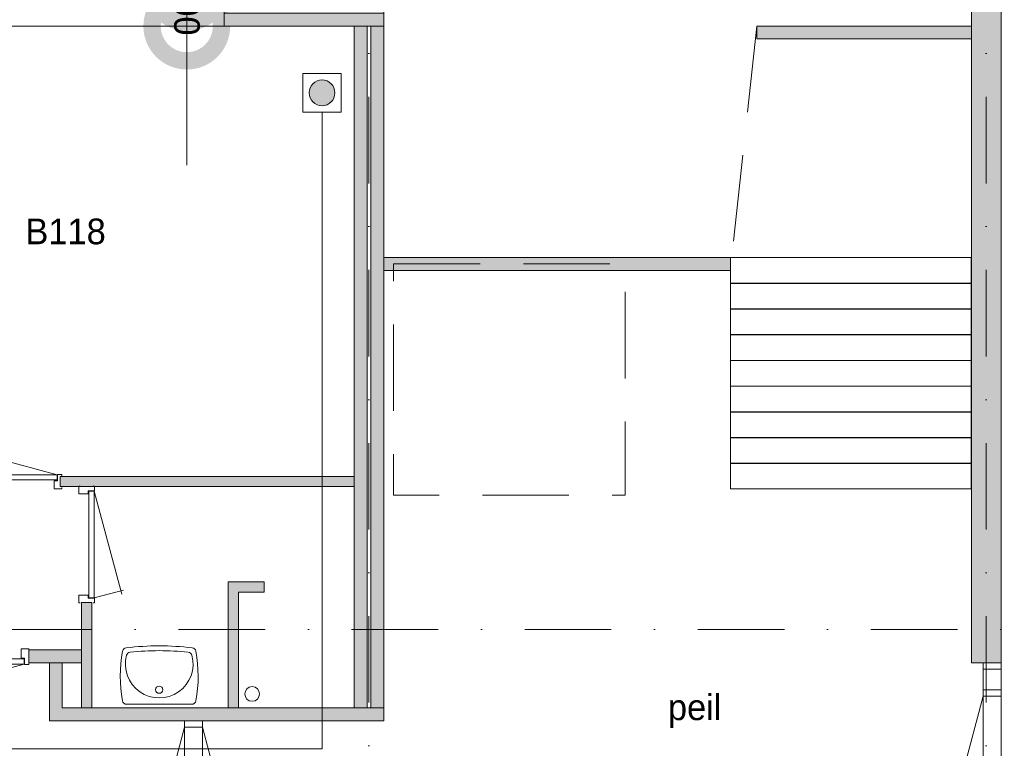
# Model space of a CAD drawing. Header units: millimetres. Extents: x 0 to 84100, y 0 to 59400.
# Tile 15 of 36: x 39594 to 47249, y 15628 to 21292. Entities that reach past the tile are written whole.
import ezdxf
from ezdxf.enums import TextEntityAlignment as Align
from ezdxf.xclip import XClip

# ---------------------------------------------------------------- set-up
doc = ezdxf.new("R2010")
doc.units = ezdxf.units.MM
doc.header["$PDMODE"] = 3
doc.header["$PDSIZE"] = 1
doc.linetypes.add('DGN3', pattern=[1009.2, 672.8, -336.4])
doc.linetypes.add('DGN4', pattern=[1345.6, 672.8, -336.4, 0, -336.4])
for name, color, linetype in [('16', 7, 'Continuous'), ('17', 7, 'Continuous'), ('24', 7, 'Continuous'), ('29', 7, 'Continuous'), ('30', 7, 'Continuous'), ('31', 7, 'Continuous'), ('32', 7, 'Continuous'), ('33', 7, 'Continuous'), ('40', 7, 'Continuous'), ('48', 7, 'Continuous'), ('56', 7, 'Continuous'), ('58', 7, 'Continuous'), ('62', 7, 'Continuous')]:
    doc.layers.add(name, color=color, linetype=linetype)
doc.styles.add('dgn003', font='dgn003.shx')
doc.styles.get("Standard").update_dxf_attribs({"font": 'arial.ttf'})
doc.dimstyles.get("Standard").update_dxf_attribs({"dimtxt": 0.18, "dimasz": 0.18, "dimexe": 0.18, "dimexo": 0.0625, "dimgap": 0.09, "dimtad": 0, "dimtih": 1, "dimtoh": 1, "dimdec": 4, "dimzin": 0, "dimdsep": 46, "dimtxsty": 'Standard', "dimcen": 0.09, "dimadec": 0, "dimazin": 0, "dimtfac": 1, "dimtdec": 4, "dimtofl": 0, "dimtmove": 0, "dimatfit": 3, "dimfxl": 1, "dimtolj": 1, "dimtzin": 0, "dimarcsym": 0})

# ---------------------------------------------------------------- blocks, each defined once
blk = doc.blocks.new('EAD013')
at = {"layer": '29'}
h = blk.add_hatch(color=3, dxfattribs=at)
edge = h.paths.add_edge_path()
edge.add_arc((0, 0), 100, 0, 360)
at = {"layer": '29', "color": 3, "linetype": 'Continuous', "lineweight": 0}
blk.add_circle((0, 0), 100, dxfattribs=at)
blk = doc.blocks.new('AnonymousCell27')
at = {"layer": '29', "color": 1, "linetype": 'Continuous', "lineweight": 0, "flags": 128}
blk.add_lwpolyline([(240, 184), (240, -116), (-60, -116), (-60, 184), (240, 184)], dxfattribs=at)
at = {"color": 1, "linetype": 'Continuous', "lineweight": 0}
blk.add_blockref('EAD013', (90, 34), dxfattribs=at)
blk = doc.blocks.new('830R1024')
at = {"layer": '33', "color": 1, "linetype": 'Continuous', "lineweight": 0}
for p, q in [((108, 868), (322.82, 66.28)), ((108, 38), (336.87, 99.32))]:
    blk.add_line(p, q, dxfattribs=at)
at = {"layer": '33', "color": 92, "linetype": 'Continuous', "lineweight": 13, "true_color": 0x00e100, "flags": 128}
for points in [[(100, 906), (111, 906), (111, 871), (61, 871), (61, 846), (-11, 846), (-11, 906), (0, 906)], [(100, 0), (111, 0), (111, 35), (61, 35), (61, 60), (-11, 60), (-11, 0), (0, 0)]]:
    blk.add_lwpolyline(points, dxfattribs=at)
at = {"layer": '33', "color": 2, "linetype": 'Continuous', "lineweight": 13, "true_color": 0xf0f000, "flags": 128}
blk.add_lwpolyline([(108, 868), (108, 38), (68, 38), (68, 868), (108, 868)], dxfattribs=at)
blk = doc.blocks.new('930L098')
at = {"layer": '33', "color": 1, "linetype": 'Continuous', "lineweight": 0}
for p, q in [((-968, 98), (-899.56, 353.44)), ((-38, 98), (-936.31, 338.7))]:
    blk.add_line(p, q, dxfattribs=at)
at = {"layer": '33', "color": 92, "linetype": 'Continuous', "lineweight": 13, "true_color": 0x00e100, "flags": 128}
for points in [[(-1006, 90), (-1006, 101), (-971, 101), (-971, 51), (-946, 51), (-946, -11), (-1006, -11), (-1006, 0)], [(0, 90), (0, 101), (-35, 101), (-35, 51), (-60, 51), (-60, -11), (0, -11), (0, 0)]]:
    blk.add_lwpolyline(points, dxfattribs=at)
at = {"layer": '33', "color": 2, "linetype": 'Continuous', "lineweight": 13, "true_color": 0xf0f000, "flags": 128}
blk.add_lwpolyline([(-968, 98), (-38, 98), (-38, 58), (-968, 58), (-968, 98)], dxfattribs=at)
blk = doc.blocks.new('WT018')
at = {"layer": '40', "color": 7, "linetype": 'Continuous', "lineweight": 0}
blk.add_line((253.2, 20), (-253.2, 20), dxfattribs=at)
blk.add_circle((0, 133.3), 28.1, dxfattribs=at)
for centre, radius, start, end in [((0, -1669.4), 2143.7, 83.14249, 96.85751), ((765.8, 236.5), 1068.4, 169.44861, 190.20169), ((-252, 426.2), 33, 96.85751, 169.65449), ((0, 332.1), 263.1, 164.86666, 15.13334), ((-222.2, 392.2), 33, 96.04176, 164.86666), ((0, -1706.8), 2143.7, 83.95824, 96.04176), ((222.2, 392.2), 33, 15.13334, 83.95824), ((252, 426.2), 33, 10.34551, 83.14249), ((-765.8, 236.5), 1068.4, 349.79831, 10.55139), ((-253.2, 53), 33, 190.00267, 270), ((253.2, 53), 33, 270, 349.99733)]:
    blk.add_arc(centre, radius, start, end, dxfattribs=at)
blk = doc.blocks.new('830R1026')
at = {"layer": '33', "color": 1, "linetype": 'Continuous', "lineweight": 0}
for p, q in [((38, -108), (99.32, -336.87)), ((868, -108), (66.28, -322.82))]:
    blk.add_line(p, q, dxfattribs=at)
at = {"layer": '33', "color": 92, "linetype": 'Continuous', "lineweight": 13, "true_color": 0x00e100, "flags": 128}
for points in [[(0, -100), (0, -111), (35, -111), (35, -61), (60, -61), (60, 11), (0, 11), (0, 0)], [(906, -100), (906, -111), (871, -111), (871, -61), (846, -61), (846, 11), (906, 11), (906, 0)]]:
    blk.add_lwpolyline(points, dxfattribs=at)
at = {"layer": '33', "color": 2, "linetype": 'Continuous', "lineweight": 13, "true_color": 0xf0f000, "flags": 128}
blk.add_lwpolyline([(868, -108), (38, -108), (38, -68), (868, -68), (868, -108)], dxfattribs=at)
blk = doc.blocks.new('_DotSmall')
at = {"color": 0, "linetype": 'ByBlock', "const_width": 0.5}
blk.add_lwpolyline([(-0.0625, 0, 1), (0.0625, 0, 1)], format="xyb", close=True, dxfattribs=at)
blk = doc.blocks.new('*D18583')
at = {"layer": '58', "color": 3, "linetype": 'Continuous', "lineweight": 0, "transparency": 16777216}
for p, q in [((43187.1, 18134.5), (43187.1, 15682.8)), ((43187.1, 12434.5), (43187.1, 14886.2))]:
    blk.add_line(p, q, dxfattribs=at)
at = {"layer": 'Defpoints', "color": 0, "linetype": 'Continuous', "transparency": 16777216}
for p in [(42497.9, 18134.5), (43187.1, 18134.5), (42497.9, 12434.5)]:
    blk.add_point(p, dxfattribs=at)
at = {"layer": '58', "color": 3, "linetype": 'Continuous', "lineweight": 0, "transparency": 16777216, "xscale": 1080, "yscale": 1080, "zscale": 1080}
for p, rotation in [((43187.1, 18134.5), 90), ((43187.1, 12434.5), 270)]:
    blk.add_blockref('_DotSmall', p, dxfattribs=dict(at, rotation=rotation))
at = {"layer": '58', "color": 3, "linetype": 'Continuous', "lineweight": 0, "transparency": 16777216, "insert": (43187.1, 15284.5), "char_height": 200, "attachment_point": 5, "rotation": 270, "style": 'dgn003'}
blk.add_mtext('\\A1;5700', dxfattribs=at)
blk = doc.blocks.new('*D18606')
at = {"layer": '58', "color": 3, "linetype": 'Continuous', "lineweight": 0, "transparency": 16777216}
for p, q in [((36433.44, 17684.49), (36433.44, 18764.49)), ((36433.44, 17384.49), (36433.44, 17684.49)), ((36433.44, 17384.49), (36433.44, 16304.49))]:
    blk.add_line(p, q, dxfattribs=at)
at = {"layer": 'Defpoints', "color": 0, "linetype": 'Continuous', "transparency": 16777216}
for p in [(36433.44, 17684.49), (36724.76, 17684.49), (36724.76, 17384.49)]:
    blk.add_point(p, dxfattribs=at)
at = {"layer": '58', "color": 3, "linetype": 'Continuous', "lineweight": 0, "transparency": 16777216, "xscale": 1080, "yscale": 1080, "zscale": 1080}
for p, rotation in [((36433.44, 17684.49), 270), ((36433.44, 17384.49), 90)]:
    blk.add_blockref('_DotSmall', p, dxfattribs=dict(at, rotation=rotation))
at = {"layer": '58', "color": 3, "linetype": 'Continuous', "lineweight": 0, "transparency": 16777216, "insert": (36433.44, 17534.49), "char_height": 200, "attachment_point": 5, "rotation": 270, "style": 'dgn003'}
blk.add_mtext('\\A1;300', dxfattribs=at)
blk = doc.blocks.new('50E03_329_B01 - Default')
at = {"layer": '62'}
for color, points in [(7, [(42764.76, 12434.49), (42534.76, 12434.49), (42534.76, 18134.49), (42764.76, 18134.49)]), (9, [(36724.76, 17484.49), (37964.76, 17484.49), (37964.76, 17384.49), (36724.76, 17384.49)]), (9, [(37834.76, 12084.49), (37734.76, 12084.49), (37734.76, 17384.49), (37834.76, 17384.49)]), (7, [(37964.76, 12084.49), (37864.76, 12084.49), (37864.76, 17384.49), (37964.76, 17384.49)]), (9, [(42534.76, 17384.49), (40864.76, 17384.49), (40864.76, 17284.49), (42534.76, 17284.49)]), (7, [(42534.76, 17384.49), (40864.76, 17384.49), (40864.76, 17284.49), (42534.76, 17284.49)]), (9, [(40659.76, 15584.49), (37964.76, 15584.49), (37964.76, 15484.49), (40659.76, 15484.49)]), (7, [(40659.76, 15584.49), (37964.76, 15584.49), (37964.76, 15484.49), (40659.76, 15484.49)]), (9, [(37734.76, 13804.49), (35449.76, 13804.49), (35449.76, 13884.49), (37734.76, 13884.49)]), (9, [(37034.76, 12984.49), (37034.76, 13064.49), (36754.76, 13064.49), (36754.76, 12084.49), (36834.76, 12084.49), (36834.76, 12984.49)]), (9, [(35694.76, 12904.49), (35614.76, 12904.49), (35614.76, 12084.49), (35694.76, 12084.49)]), (7, [(35614.76, 12534.49), (35204.76, 12534.49), (35204.76, 12434.49), (35614.76, 12434.49)]), (7, [(37964.76, 11984.49), (37964.76, 12084.49), (35464.76, 12084.49), (35464.76, 12434.49), (35364.76, 12434.49), (35364.76, 11984.49)])]:
    blk.add_hatch(color=color, dxfattribs=at).paths.add_polyline_path(points)
at = {"layer": '16', "color": 92, "linetype": 'Continuous', "lineweight": 0, "true_color": 0x00e100, "flags": 128}
for points in [[(36724.76, 17684.49), (36724.76, 17384.49), (37964.76, 17384.49), (37964.76, 17934.49), (37664.76, 17934.49), (37664.76, 17684.49), (36724.76, 17684.49)], [(35449.76, 13804.49), (37734.76, 13804.49), (37734.76, 13884.49), (35449.76, 13884.49), (35449.76, 13804.49)], [(36834.76, 12084.49), (36834.76, 12984.49), (37034.76, 12984.49), (37034.76, 13064.49), (36754.76, 13064.49), (36754.76, 12084.49), (36834.76, 12084.49)], [(35694.76, 12084.49), (35614.76, 12084.49), (35614.76, 12904.49), (35694.76, 12904.49), (35694.76, 12084.49)], [(35614.76, 12434.49), (35204.76, 12434.49), (35204.76, 12534.49), (35614.76, 12534.49), (35614.76, 12434.49)], [(37964.76, 11984.49), (35364.76, 11984.49), (35364.76, 12434.49), (35464.76, 12434.49), (35464.76, 12084.49), (37964.76, 12084.49), (37964.76, 11984.49)]]:
    blk.add_lwpolyline(points, dxfattribs=at)
at = {"layer": '17', "color": 3, "linetype": 'DGN3', "lineweight": 0}
blk.add_line((40864.76, 17384.49), (40659.76, 15484.49), dxfattribs=at)
at = {"layer": '17', "color": 92, "linetype": 'Continuous', "lineweight": 0, "true_color": 0x00e100}
blk.add_line((37544.76, 13884.49), (37734.76, 13884.49), dxfattribs=at)
at = {"layer": '17', "color": 92, "linetype": 'Continuous', "lineweight": 0, "true_color": 0x00e100, "flags": 128}
for points in [[(42764.76, 12434.49), (42534.76, 12434.49), (42534.76, 18134.49), (42764.76, 18134.49), (42764.76, 12434.49)], [(37734.76, 17384.49), (37834.76, 17384.49), (37834.76, 12084.49), (37734.76, 12084.49), (37734.76, 17384.49)], [(37864.76, 12084.49), (37964.76, 12084.49), (37964.76, 17384.49), (37864.76, 17384.49), (37864.76, 12084.49)], [(42534.76, 17384.49), (40864.76, 17384.49), (40864.76, 17284.49), (42534.76, 17284.49), (42534.76, 17384.49)], [(42534.76, 17384.49), (40864.76, 17384.49), (40864.76, 17284.49), (42534.76, 17284.49), (42534.76, 17384.49)], [(37964.76, 15584.49), (40659.76, 15584.49), (40659.76, 15484.49), (37964.76, 15484.49), (37964.76, 15584.49)], [(37964.76, 15584.49), (40659.76, 15584.49), (40659.76, 15484.49), (37964.76, 15484.49), (37964.76, 15584.49)]]:
    blk.add_lwpolyline(points, dxfattribs=at)
at = {"layer": '24', "color": 7, "linetype": 'Continuous', "lineweight": 0, "flags": 128}
for points in [[(40659.76, 15584.49), (42531.47, 15584.49), (42531.47, 15386.09), (40659.76, 15386.09), (40659.76, 15584.49)], [(40659.76, 15384.49), (42531.47, 15384.49), (42531.47, 15186.09), (40659.76, 15186.09), (40659.76, 15384.49)], [(40659.76, 15184.49), (42531.47, 15184.49), (42531.47, 14986.09), (40659.76, 14986.09), (40659.76, 15184.49)], [(40659.76, 14984.49), (42531.47, 14984.49), (42531.47, 14786.09), (40659.76, 14786.09), (40659.76, 14984.49)], [(40659.76, 14784.49), (42531.47, 14784.49), (42531.47, 14586.09), (40659.76, 14586.09), (40659.76, 14784.49)], [(40659.76, 14584.49), (42531.47, 14584.49), (42531.47, 14386.09), (40659.76, 14386.09), (40659.76, 14584.49)], [(40659.76, 14384.49), (42531.47, 14384.49), (42531.47, 14186.09), (40659.76, 14186.09), (40659.76, 14384.49)], [(40659.76, 14184.49), (42531.47, 14184.49), (42531.47, 13986.09), (40659.76, 13986.09), (40659.76, 14184.49)], [(40659.76, 13984.49), (42531.47, 13984.49), (42531.47, 13786.09), (40659.76, 13786.09), (40659.76, 13984.49)]]:
    blk.add_lwpolyline(points, dxfattribs=at)
at = {"layer": '30', "color": 3, "linetype": 'Continuous', "lineweight": 0}
blk.add_line((36724.76, 17384.49), (34174.76, 17384.49), dxfattribs=at)
at = {"layer": '31', "color": 3, "linetype": 'Continuous', "lineweight": 0}
for p, q in [((36414.76, 10384.49), (36414.76, 11984.49)), ((36554.76, 10384.49), (36554.76, 11984.49))]:
    blk.add_line(p, q, dxfattribs=at)
at = {"layer": '32', "color": 3, "linetype": 'Continuous', "lineweight": 0}
for p, q in [((42764.76, 12434.49), (42764.76, 9984.49)), ((42625.76, 12384.49), (42625.76, 9984.49))]:
    blk.add_line(p, q, dxfattribs=at)
at = {"layer": '32', "color": 3, "linetype": 'Continuous', "lineweight": 0, "flags": 128}
for points in [[(42625.76, 12384.49), (42625.76, 12434.49), (42764.76, 12434.49), (42764.76, 12384.49), (42625.76, 12384.49)], [(42625.76, 12175.11), (42625.76, 12225.11), (42764.76, 12225.11), (42764.76, 12175.11), (42625.76, 12175.11)], [(36415.76, 11934.49), (36415.76, 11984.49), (36554.76, 11984.49), (36554.76, 11934.49), (36415.76, 11934.49)]]:
    blk.add_lwpolyline(points, dxfattribs=at)
at = {"layer": '33', "color": 1, "linetype": 'Continuous', "lineweight": 0}
for p, q in [((42625.76, 12175.11), (42370.67, 11223.11)), ((36415.76, 11934.49), (36162.83, 10990.55)), ((36554.76, 11934.49), (36807.69, 10990.55))]:
    blk.add_line(p, q, dxfattribs=at)
at = {"layer": '40', "color": 3, "linetype": 'Continuous', "lineweight": 0}
blk.add_circle((36941.52, 12193.09), 57.46, dxfattribs=at)
at = {"layer": '56', "color": 3, "linetype": 'DGN4', "lineweight": 0}
for p, q in [((37849.76, 55989.76), (37849.76, 547.85)), ((42649.76, 55989.76), (42649.76, 547.85)), ((52180.43, 12692.77), (-3616.95, 12692.77))]:
    blk.add_line(p, q, dxfattribs=at)
at = {"layer": '58', "color": 3, "linetype": 'DGN3', "lineweight": 0, "flags": 128}
blk.add_lwpolyline([(38040.89, 15537.37), (39840.89, 15537.37), (39840.89, 13737.37), (38040.89, 13737.37), (38040.89, 15537.37)], dxfattribs=at)
at = {"layer": '62', "color": 7, "linetype": 'Continuous', "lineweight": 0, "flags": 128}
for points in [[(42764.76, 12434.49), (42534.76, 12434.49), (42534.76, 18134.49), (42764.76, 18134.49), (42764.76, 12434.49)], [(37964.76, 12084.49), (37864.76, 12084.49), (37864.76, 17384.49), (37964.76, 17384.49), (37964.76, 12084.49)], [(42534.76, 17384.49), (40864.76, 17384.49), (40864.76, 17284.49), (42534.76, 17284.49), (42534.76, 17384.49)], [(40659.76, 15584.49), (37964.76, 15584.49), (37964.76, 15484.49), (40659.76, 15484.49), (40659.76, 15584.49)], [(35614.76, 12534.49), (35204.76, 12534.49), (35204.76, 12434.49), (35614.76, 12434.49), (35614.76, 12534.49)], [(37964.76, 11984.49), (37964.76, 12084.49), (35464.76, 12084.49), (35464.76, 12434.49), (35364.76, 12434.49), (35364.76, 11984.49), (37964.76, 11984.49)]]:
    blk.add_lwpolyline(points, dxfattribs=at)
at = {"layer": '62', "color": 9, "linetype": 'Continuous', "lineweight": 0, "flags": 128}
for points in [[(36724.76, 17484.49), (37964.76, 17484.49), (37964.76, 17384.49), (36724.76, 17384.49), (36724.76, 17484.49)], [(37834.76, 12084.49), (37734.76, 12084.49), (37734.76, 17384.49), (37834.76, 17384.49), (37834.76, 12084.49)], [(42534.76, 17384.49), (40864.76, 17384.49), (40864.76, 17284.49), (42534.76, 17284.49), (42534.76, 17384.49)], [(40659.76, 15584.49), (37964.76, 15584.49), (37964.76, 15484.49), (40659.76, 15484.49), (40659.76, 15584.49)], [(37734.76, 13804.49), (35449.76, 13804.49), (35449.76, 13884.49), (37734.76, 13884.49), (37734.76, 13804.49)], [(37034.76, 12984.49), (37034.76, 13064.49), (36754.76, 13064.49), (36754.76, 12084.49), (36834.76, 12084.49), (36834.76, 12984.49), (37034.76, 12984.49)], [(35694.76, 12904.49), (35614.76, 12904.49), (35614.76, 12084.49), (35694.76, 12084.49), (35694.76, 12904.49)]]:
    blk.add_lwpolyline(points, dxfattribs=at)
at = {"color": 7, "linetype": 'Continuous', "lineweight": 0}
for name, p in [('930L098', (35462.99, 13798.52)), ('830R1024', (35604.58, 12901.41)), ('WT018', (36218.9, 12092.35)), ('830R1026', (34300.05, 12532.59))]:
    blk.add_blockref(name, p, dxfattribs=at)
at = {"layer": '48', "color": 7, "linetype": 'Continuous', "lineweight": 0, "style": 'dgn003'}
for s, p in [('B118', (35491.1, 15788.7)), ('peil', (40382.37, 12089.47))]:
    blk.add_text(s, height=200, dxfattribs=at).set_placement(p, align=Align.MIDDLE_CENTER)
at = {"layer": '58', "color": 3, "linetype": 'Continuous', "lineweight": 0}
for base, p1, p2, picture, middle in [((36433.44, 17684.49), (36724.76, 17384.49), (36724.76, 17684.49), '*D18606', (36433.44, 17534.49)), ((43187.07, 18134.49), (42497.92, 12434.49), (42497.92, 18134.49), '*D18583', (43187.07, 15284.49))]:
    dim = blk.add_linear_dim(base=base, p1=p1, p2=p2, angle=270, dimstyle='Standard', override={"dimscale": 1, "dimtxt": 200, "dimasz": 1080, "dimexe": 0, "dimexo": 0, "dimgap": 100, "dimtad": 1, "dimjust": 0, "dimtih": 0, "dimtoh": 0, "dimdec": 0, "dimlfac": 1, "dimzin": 11, "dimdsep": 46, "dimlunit": 2, "dimpost": '<>', "dimtxsty": 'dgn003', "dimblk1": 'DotSmall', "dimblk2": 'DotSmall', "dimsah": 1, "dimcen": 0, "dimse1": 1, "dimse2": 1, "dimclrd": 3, "dimclre": 3, "dimclrt": 3, "dimtol": 0, "dimtix": 1, "dimtofl": 1, "dimatfit": 3, "dimfrac": 1, "dimtolj": 1, "dimlwd": 0, "dimlwe": 0}, dxfattribs=at)
    dim.commit()
    dim.dimension.update_dxf_attribs({"geometry": picture, "text_midpoint": middle, "text_rotation": 270})

msp = doc.modelspace()

# ---------------------------------------------------------------- linework, layer by layer
at = {"layer": '29', "color": 1, "linetype": 'Continuous', "lineweight": 0, "flags": 128}
msp.add_lwpolyline([(41944.32, 20573.2), (41944.32, 15623.2), (34994.32, 15623.02), (34994.32, 14573.02)], dxfattribs=at)

# ---------------------------------------------------------------- block references
ref = msp.add_blockref('50E03_329_B01 - Default', (4459.56, 3857.35))
XClip(ref).set_block_clipping_path([(-3195.19, 3614.84), (51845.11, 51823.2)])
at = {"color": 1, "linetype": 'Continuous', "lineweight": 0}
msp.add_blockref('AnonymousCell27', (41854.32, 20689.2), dxfattribs=at)

doc.saveas('drawing.dxf')
